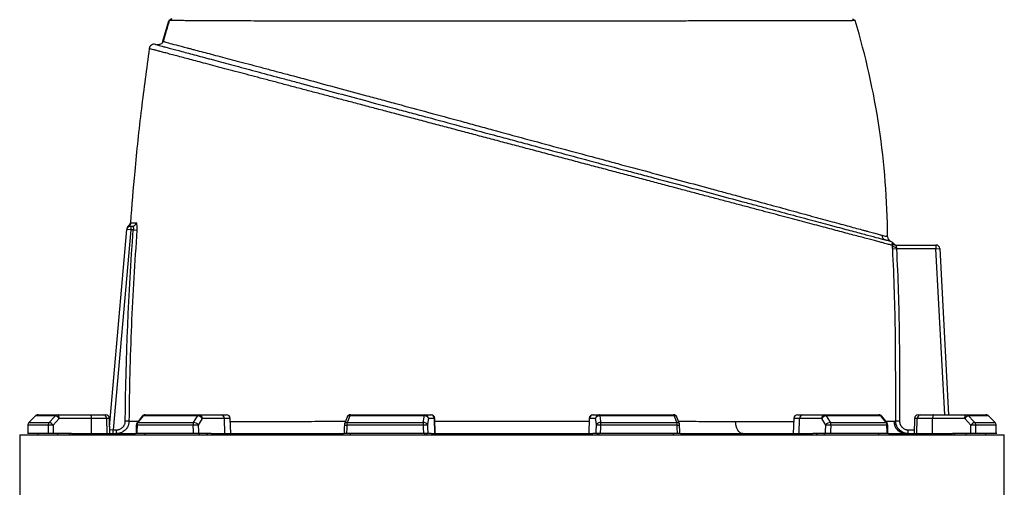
# Model space of a CAD drawing. Header units: millimetres. Extents: x 718 to 3520, y 267 to 3578.
# Tile 14 of 16: x 2452 to 3235, y 2750 to 3122. Entities that reach past the tile are written whole.
import ezdxf

# ---------------------------------------------------------------- set-up
doc = ezdxf.new("R2010")
doc.units = ezdxf.units.MM

msp = doc.modelspace()

# ---------------------------------------------------------------- linework, layer by layer
at = {"color": 7, "linetype": 'Continuous', "lineweight": 25}
for p, q in [((2565.43, 3105.06), (2570.07, 3121.43)), ((2570.07, 3121.43), (2572.32, 3122.97)), ((3113.72, 3122.97), (3115.96, 3121.47)), ((2523.05, 2798.44), (2536.77, 2955.23)), ((2539.76, 2954.97), (2525.85, 2795.97)), ((2539.76, 2954.97), (2536.77, 2955.23)), ((2539.76, 2957.97), (2539.76, 2954.97)), ((2539.76, 2957.97), (2541.16, 2957.97)), ((2541.85, 2954.97), (2539.76, 2954.97)), ((2541.85, 2954.97), (2544.78, 2954.75)), ((3148.72, 2939.97), (3145.74, 2939.82)), ((3148.04, 2942.97), (3180.16, 2942.97)), ((3180.16, 2939.97), (3148.72, 2939.97)), ((3180.16, 2942.97), (3180.16, 2939.97)), ((3180.16, 2939.97), (3183.16, 2940.13)), ((3183.16, 2940.13), (3190.08, 2807.97)), ((2463.96, 2807.08), (2458.76, 2801.84)), ((2479.88, 2807.09), (2464, 2807.09)), ((2466.09, 2807.97), (2481.88, 2807.97)), ((2481.88, 2807.97), (2507.51, 2807.97)), ((2508.53, 2805.07), (2482.91, 2805.07)), ((2507.51, 2807.97), (2517.86, 2807.97)), ((2508.68, 2792.97), (2508.53, 2805.07)), ((2520.7, 2805.07), (2508.53, 2805.07)), ((2517.86, 2807.97), (2519.82, 2807.97)), ((2521.1, 2792.97), (2520.7, 2805.07)), ((2523.24, 2792.97), (2522.82, 2805.07)), ((2548.93, 2806.83), (2544.8, 2801.58)), ((2593.07, 2807.09), (2549.67, 2807.09)), ((2551.29, 2807.97), (2594.44, 2807.97)), ((2594.44, 2807.97), (2611.97, 2807.97)), ((2614.27, 2805.07), (2596.74, 2805.07)), ((2611.97, 2807.97), (2615.97, 2807.97)), ((2614.59, 2792.97), (2614.27, 2805.07)), ((2619.39, 2792.97), (2618.97, 2805.07)), ((2711.84, 2806.02), (2709.88, 2800.78)), ((2773.22, 2807.09), (2713.94, 2807.09)), ((2714.65, 2807.97), (2773.6, 2807.97)), ((2773.6, 2807.97), (2778.34, 2807.97)), ((2781.29, 2805.07), (2776.56, 2805.07)), ((2778.34, 2807.97), (2778.6, 2807.97)), ((2781.71, 2792.97), (2781.29, 2805.07)), ((2782.02, 2792.97), (2781.6, 2805.07)), ((2904.42, 2805.07), (2903.99, 2792.97)), ((2904.31, 2792.97), (2904.72, 2805.07)), ((2909.46, 2805.07), (2904.72, 2805.07)), ((2907.41, 2807.97), (2907.67, 2807.97)), ((2907.67, 2807.97), (2912.41, 2807.97)), ((2912.41, 2807.97), (2971.36, 2807.97)), ((2972.07, 2807.09), (2912.79, 2807.09)), ((2976.14, 2800.78), (2974.17, 2806.02)), ((3067.04, 2805.07), (3066.62, 2792.97)), ((3070.04, 2807.97), (3074.04, 2807.97)), ((3071.42, 2792.97), (3071.75, 2805.07)), ((3089.28, 2805.07), (3071.75, 2805.07)), ((3074.04, 2807.97), (3091.57, 2807.97)), ((3091.57, 2807.97), (3134.73, 2807.97)), ((3136.34, 2807.09), (3092.95, 2807.09)), ((3141.22, 2801.58), (3137.08, 2806.82)), ((3163.2, 2805.07), (3162.77, 2792.97)), ((3164.92, 2792.97), (3165.32, 2805.07)), ((3177.48, 2805.07), (3165.32, 2805.07)), ((3166.19, 2807.97), (3168.16, 2807.97)), ((3168.16, 2807.97), (3178.51, 2807.97)), ((3177.34, 2792.97), (3177.48, 2805.07)), ((3203.11, 2805.07), (3177.48, 2805.07)), ((3178.51, 2807.97), (3204.13, 2807.97)), ((3204.13, 2807.97), (3219.93, 2807.97)), ((3222.01, 2807.09), (3206.13, 2807.09)), ((3227.25, 2801.84), (3222.06, 2807.08)), ((3227.25, 2801.84), (3222.06, 2807.08)), ((2474.19, 2799.73), (2457.94, 2799.73)), ((2458.8, 2801.85), (2475.02, 2801.85)), ((2525.85, 2792.97), (2525.85, 2795.97)), ((2525.85, 2795.97), (2528.36, 2795.97)), ((2528.36, 2792.97), (2528.36, 2795.97)), ((2538.43, 2802.89), (2535.49, 2802.91)), ((2589.27, 2799.73), (2544.87, 2799.73)), ((2545.54, 2801.85), (2589.84, 2801.85)), ((2772.33, 2799.73), (2711.68, 2799.73)), ((2711.97, 2801.85), (2772.49, 2801.85)), ((2913.52, 2801.85), (2974.04, 2801.85)), ((2974.33, 2799.73), (2913.68, 2799.73)), ((3096.18, 2801.85), (3140.48, 2801.85)), ((3141.15, 2799.73), (3096.75, 2799.73)), ((3151.16, 2802.96), (3148.17, 2802.96)), ((3158.18, 2792.97), (3158.18, 2795.97)), ((3211, 2801.85), (3227.21, 2801.85)), ((3228.07, 2799.73), (3211.82, 2799.73)), ((2451.51, 2791.97), (2451.51, 1107.97)), ((2451.51, 2791.97), (3234.51, 2791.97)), ((2474.27, 2792.97), (2457.9, 2792.97)), ((2466.09, 2791.97), (2466.09, 2792.97)), ((2492.68, 2792.97), (2478.12, 2792.97)), ((2481.88, 2791.97), (2481.88, 2792.97)), ((2490.58, 2791.97), (2491.52, 2792.97)), ((2492.68, 2792.97), (2543.54, 2792.97)), ((2589.45, 2792.97), (2544.71, 2792.97)), ((2551.29, 2791.97), (2551.29, 2792.97)), ((2603.65, 2792.97), (2593.69, 2792.97)), ((2594.44, 2791.97), (2594.44, 2792.97)), ((2600.39, 2791.97), (2601.04, 2792.97)), ((2603.65, 2792.97), (2709.13, 2792.97)), ((2772.57, 2792.97), (2711.46, 2792.97)), ((2714.65, 2791.97), (2714.65, 2792.97)), ((2773.6, 2791.97), (2773.6, 2792.97)), ((2775.21, 2791.97), (2775.39, 2792.97)), ((2778.75, 2792.97), (2776.06, 2792.97)), ((2778.75, 2792.97), (2907.26, 2792.97)), ((2909.95, 2792.97), (2907.26, 2792.97)), ((2910.63, 2792.97), (2910.8, 2791.97)), ((2912.41, 2791.97), (2912.41, 2792.97)), ((2974.56, 2792.97), (2913.45, 2792.97)), ((2971.36, 2791.97), (2971.36, 2792.97)), ((2976.94, 2792.97), (3082.37, 2792.97)), ((3092.32, 2792.97), (3082.37, 2792.97)), ((3084.98, 2792.97), (3085.62, 2791.97)), ((3091.57, 2791.97), (3091.57, 2792.97)), ((3141.3, 2792.97), (3096.57, 2792.97)), ((3134.73, 2791.97), (3134.73, 2792.97)), ((3142.36, 2792.97), (3193.33, 2792.97)), ((3207.89, 2792.97), (3193.33, 2792.97)), ((3194.49, 2792.97), (3195.43, 2791.97)), ((3204.13, 2791.97), (3204.13, 2792.97)), ((3228.12, 2792.97), (3211.74, 2792.97)), ((3219.93, 2791.97), (3219.93, 2792.97)), ((3234.51, 1107.97), (3234.51, 2791.97))]:
    msp.add_line(p, q, dxfattribs=at)
at = {"color": 1, "linetype": 'Continuous', "lineweight": 25}
for p, q in [((3144.25, 2945.87), (3144.21, 2945.88)), ((3187.08, 2807.97), (3180.16, 2939.97)), ((2463.96, 2807.08), (2464, 2807.09)), ((2522.82, 2805.07), (2520.7, 2805.07)), ((2618.97, 2805.07), (2614.27, 2805.07)), ((2781.6, 2805.07), (2781.29, 2805.07)), ((2904.72, 2805.07), (2904.42, 2805.07)), ((3071.75, 2805.07), (3067.04, 2805.07)), ((3165.32, 2805.07), (3163.2, 2805.07)), ((3222.01, 2807.09), (3222.06, 2807.08)), ((2457.89, 2799.75), (2457.94, 2799.73)), ((2458.76, 2801.84), (2458.8, 2801.85)), ((2525.85, 2795.97), (2523.14, 2795.74)), ((3158.18, 2795.97), (3162.88, 2795.97)), ((3227.21, 2801.85), (3227.25, 2801.84)), ((3228.07, 2799.73), (3228.12, 2799.75))]:
    msp.add_line(p, q, dxfattribs=at)
at = {"color": 7, "linetype": 'Continuous', "lineweight": 25, "flags": 128}
for points in [[(2464, 2807.09), (2459.8, 2802.85), (2458.8, 2801.85)], [(2475.02, 2801.85), (2478.95, 2806.09), (2479.88, 2807.09)], [(2482.91, 2805.07), (2480.42, 2802.4), (2478.04, 2799.83)], [(2482.91, 2805.07), (2482.88, 2805.64), (2482.82, 2806.19), (2482.72, 2806.69), (2482.6, 2807.13), (2482.44, 2807.49), (2482.27, 2807.75), (2482.08, 2807.91), (2481.88, 2807.97)], [(2507.51, 2807.97), (2507.7, 2807.91), (2507.89, 2807.75), (2508.07, 2807.49), (2508.22, 2807.13), (2508.35, 2806.69), (2508.45, 2806.19), (2508.51, 2805.64), (2508.53, 2805.07)], [(2549.67, 2807.09), (2546.33, 2802.85), (2545.54, 2801.85)], [(2589.84, 2801.85), (2592.45, 2806.09), (2593.07, 2807.09)], [(2596.74, 2805.07), (2595.09, 2802.4), (2593.51, 2799.83)], [(2713.94, 2807.09), (2712.35, 2802.85), (2711.97, 2801.85)], [(2772.49, 2801.85), (2773.08, 2806.09), (2773.22, 2807.09)], [(2773.22, 2807.09), (2773.26, 2807.29), (2773.3, 2807.46), (2773.35, 2807.62), (2773.4, 2807.74), (2773.45, 2807.84), (2773.5, 2807.91), (2773.55, 2807.96), (2773.6, 2807.97)], [(2776.56, 2805.07), (2776.18, 2802.4), (2775.83, 2799.83)], [(2910.19, 2799.83), (2909.83, 2802.4), (2909.46, 2805.07)], [(2912.79, 2807.09), (2912.75, 2807.29), (2912.71, 2807.46), (2912.67, 2807.62), (2912.62, 2807.74), (2912.57, 2807.84), (2912.52, 2807.91), (2912.46, 2807.96), (2912.41, 2807.97)], [(2912.79, 2807.09), (2913.38, 2802.85), (2913.52, 2801.85)], [(2974.04, 2801.85), (2972.45, 2806.09), (2972.07, 2807.09)], [(3092.51, 2799.83), (3090.93, 2802.4), (3089.28, 2805.07)], [(3092.95, 2807.09), (3095.56, 2802.85), (3096.18, 2801.85)], [(3140.48, 2801.85), (3137.13, 2806.09), (3136.34, 2807.09)], [(3178.51, 2807.97), (3178.31, 2807.91), (3178.12, 2807.75), (3177.95, 2807.49), (3177.79, 2807.13), (3177.66, 2806.69), (3177.57, 2806.19), (3177.51, 2805.64), (3177.48, 2805.07)], [(3203.11, 2805.07), (3203.13, 2805.64), (3203.19, 2806.19), (3203.29, 2806.69), (3203.42, 2807.13), (3203.57, 2807.49), (3203.75, 2807.75), (3203.94, 2807.91), (3204.13, 2807.97)], [(3207.97, 2799.83), (3205.59, 2802.4), (3203.11, 2805.07)], [(3206.13, 2807.09), (3210.07, 2802.85), (3211, 2801.85)], [(3227.21, 2801.85), (3223.01, 2806.09), (3222.01, 2807.09)], [(2457.89, 2799.75), (2457.88, 2798.02), (2457.85, 2792.84)], [(2544.15, 2799.8), (2544.11, 2798.07), (2544, 2792.89)], [(2709.69, 2799.83), (2709.63, 2798.1), (2709.46, 2792.92)], [(2976.55, 2792.92), (2976.5, 2794.65), (2976.33, 2799.83)], [(3026.62, 2792.97), (3025.51, 2793.16), (3024.45, 2793.71), (3023.47, 2794.6), (3022.6, 2795.81), (3021.88, 2797.29), (3021.35, 2798.97), (3021, 2800.81), (3020.87, 2802.72)], [(3142.02, 2792.89), (3141.98, 2794.62), (3141.86, 2799.8)], [(3228.17, 2792.84), (3228.16, 2794.57), (3228.12, 2799.75)]]:
    msp.add_lwpolyline(points, dxfattribs=at)
at = {"color": 7, "linetype": 'Continuous', "lineweight": 25}
for centre, radius, start, end in [((2558.49, 3098.7), 4, 74.8665, 171.94522), ((2537, 2960.97), 3, 298.06113, 355.63764), ((2541.14, 2960.94), 2.97, 270.42071, 356.11559), ((2539.76, 2954.97), 3, 90, 175), ((2539.82, 2955.67), 3, 117.90418, 174.99427), ((2539.84, 2955.97), 3, 123.7419, 174.99895), ((3141, 2950.83), 3.94, 179.67526, 254.62638), ((3145.65, 2949.61), 4, 180.28406, 249.50654), ((3142.85, 2942.12), 4, 34.29106, 69.52367), ((3148.04, 2945.96), 2.99, 211.28203, 269.98166), ((3148.7, 2945.97), 3, 212.26225, 269.99997), ((3148.12, 2944.32), 2.98, 214.18544, 280.05122), ((3180.16, 2939.97), 3, 3, 90), ((2466.09, 2804.97), 3, 90, 135.25438), ((2466.09, 2805.04), 2.93, 90.08463, 135.59477), ((2481.9, 2805.22), 2.75, 90.32175, 137.13883), ((2478.22, 2801.32), 6.01, 38.70103, 73.90692), ((2517.78, 2805.05), 2.92, 0.41432, 88.4735), ((2519.82, 2804.97), 3, 2, 90), ((2551.29, 2804.97), 3, 90, 141.73662), ((2551.36, 2805.92), 2.06, 91.99694, 145.11176), ((2594.56, 2806.27), 1.7, 93.90208, 151.22795), ((2592.86, 2802.37), 4.73, 34.93893, 87.51793), ((2594.06, 2805.31), 2.69, 355.08211, 81.76517), ((2611.59, 2805.31), 2.69, 355.08211, 81.76517), ((2615.97, 2804.97), 3, 2, 90), ((2714.65, 2804.97), 3, 90, 159.44722), ((2715, 2806.97), 1.06, 108.88821, 173.19812), ((2773.57, 2803.9), 3.21, 21.47671, 96.22879), ((2773.58, 2804.99), 2.98, 1.54472, 89.57848), ((2778.32, 2804.99), 2.98, 1.54472, 89.57848), ((2778.6, 2804.97), 3, 2, 90), ((2907.41, 2804.97), 3, 90, 178), ((2907.7, 2804.99), 2.98, 90.42152, 178.45528), ((2912.43, 2804.99), 2.98, 90.42152, 178.45528), ((2912.45, 2803.9), 3.21, 83.77121, 158.52329), ((2971.36, 2804.97), 3, 20.55278, 90), ((2971.02, 2806.97), 1.06, 6.80188, 71.11179), ((3070.04, 2804.97), 3, 90, 178), ((3074.43, 2805.31), 2.69, 98.23483, 184.91789), ((3091.96, 2805.31), 2.69, 98.23483, 184.91789), ((3093.15, 2802.37), 4.73, 92.48207, 145.06107), ((3091.46, 2806.27), 1.7, 28.77205, 86.09792), ((3134.73, 2804.97), 3, 38.26338, 90), ((3134.66, 2805.92), 2.06, 34.88824, 88.00306), ((3166.19, 2804.97), 3, 90, 178), ((3168.23, 2805.05), 2.92, 91.5265, 179.58568), ((3207.8, 2801.32), 6.01, 106.09308, 141.29897), ((3204.12, 2805.22), 2.75, 42.86117, 89.67825), ((3219.93, 2804.97), 3, 44.74562, 90), ((3219.92, 2805.04), 2.93, 44.40523, 89.91537), ((2460.89, 2799.73), 3, 135.25506, 179.6388), ((2460.96, 2799.73), 3.03, 135.58721, 180.08001), ((2477.29, 2799.74), 3.09, 137.09712, 180.27007), ((2477.59, 2745.72), 54.12, 89.51693, 93.59725), ((2473.35, 2796.07), 6.01, 38.7079, 73.89293), ((2547.15, 2799.73), 3, 141.73727, 178.70342), ((2548.39, 2799.78), 3.52, 144.10029, 180.88517), ((2593.22, 2799.8), 3.96, 148.85642, 181.08881), ((2594.06, 2691.45), 108.39, 90.29277, 92.53553), ((2589.63, 2797.12), 4.73, 34.94144, 87.50322), ((2712.69, 2799.73), 3, 159.44764, 178.11575), ((2718.63, 2799.84), 6.95, 163.23122, 180.94795), ((2784.92, 2799.85), 12.59, 170.87645, 180.57084), ((2780.14, 2597.5), 202.38, 91.22141, 92.21113), ((2772.84, 2798.66), 3.21, 21.47445, 96.21286), ((2913.18, 2798.66), 3.21, 83.78714, 158.52555), ((2905.87, 2597.5), 202.38, 87.78887, 88.77859), ((2901.1, 2799.85), 12.59, 359.42916, 9.12355), ((2967.38, 2799.84), 6.95, 359.05205, 16.76878), ((2973.33, 2799.73), 3, 1.88425, 20.55236), ((3096.38, 2797.12), 4.73, 92.49678, 145.05856), ((3091.95, 2691.45), 108.39, 87.46447, 89.70723), ((3092.79, 2799.8), 3.96, 358.91119, 31.14358), ((3137.62, 2799.78), 3.52, 359.11483, 35.89971), ((3138.86, 2799.73), 3, 1.29658, 38.26273), ((3156.62, 2802.93), 9.96, 179.98892, 269.79789), ((3212.66, 2796.07), 6.01, 106.10707, 141.2921), ((3208.43, 2745.72), 54.12, 86.40275, 90.48307), ((3208.73, 2799.74), 3.09, 359.72993, 42.90288), ((3225.05, 2799.73), 3.03, 359.91999, 44.41279), ((3225.12, 2799.73), 3, 0.3612, 44.74494)]:
    msp.add_arc(centre, radius, start, end, dxfattribs=at)
at = {"color": 1, "linetype": 'Continuous', "lineweight": 25}
for centre, radius, start, end in [((2549.55, 2806.24), 0.854, 82.17907, 137.03426), ((2713.64, 2805.08), 2.03, 81.6195, 152.42743), ((2972.37, 2805.08), 2.03, 27.54117, 98.38367), ((3136.46, 2806.24), 0.854, 42.95846, 97.82163), ((2544.81, 2802.92), 3.19, 258.1111, 271.03627), ((2545.42, 2801), 0.854, 82.21491, 136.98308), ((2712.58, 2838.11), 38.4, 265.67696, 268.65334), ((2711.68, 2799.84), 2.03, 81.6505, 152.3243), ((2974.34, 2799.84), 2.03, 27.6757, 98.3495), ((2974.06, 2825.53), 25.81, 270.62018, 275.04901), ((3140.59, 2801), 0.854, 43.01692, 97.78509), ((3141.21, 2802.91), 3.18, 268.95288, 281.90623)]:
    msp.add_arc(centre, radius, start, end, dxfattribs=at)
at = {"color": 7, "linetype": 'Continuous', "lineweight": 25}
for centre, major_axis, ratio, start_param, end_param in [((2843.01, 2722.01), (68.07, 11125.18), 0.034655, 1.564022, 1.56463), ((2843.01, 2722.01), (-134.05, 11125.18), 0.033063, 1.563412, 1.564019), ((2844.03, 2722.11), (-133.02, 11125.18), 0.03281, 1.563418, 1.564035), ((2843.01, 2722.01), (251.83, 11125.18), 0.026944, 1.56442, 1.565028), ((2843.01, 2722.01), (-300.06, 11125.18), 0.022604, 1.563201, 1.563808), ((2845.3, 2722.11), (-297.76, 11125.18), 0.022431, 1.56321, 1.563827), ((2843.01, 2722.01), (367.94, 11125.18), 0.012023, 1.564208, 1.564815), ((2843.01, 2722.01), (-385.57, 11125.18), 0.006103, 1.563599, 1.564206), ((2845.96, 2722.11), (-382.61, 11125.18), 0.006057, 1.563602, 1.564219), ((2840.05, 2722.11), (382.61, 11125.18), 0.006057, 4.718966, 4.719583), ((2843.01, 2722.01), (385.57, 11125.18), 0.006103, 4.718979, 4.719586), ((2843.01, 2722.01), (-367.94, 11125.18), 0.012023, 4.71837, 4.718977), ((2840.71, 2722.11), (297.76, 11125.18), 0.022431, 4.719358, 4.719975), ((2843.01, 2722.01), (300.06, 11125.18), 0.022604, 4.719377, 4.719984), ((2843.01, 2722.01), (-251.83, 11125.18), 0.026944, 4.718158, 4.718765), ((2841.98, 2722.11), (133.02, 11125.18), 0.03281, 4.71915, 4.719767), ((2843.01, 2722.01), (134.05, 11125.18), 0.033063, 4.719166, 4.719773), ((2843.01, 2722.01), (-68.07, 11125.18), 0.034655, 4.718555, 4.719163)]:
    msp.add_ellipse(centre, major_axis=major_axis, ratio=ratio, start_param=start_param, end_param=end_param, dxfattribs=at)
for points, knots in [([(2570.41, 3121.48), (2569.51, 3118.38), (2567.92, 3112.87), (2566.33, 3107.37), (2565.63, 3104.96)], [0, 0, 0, 0, 0.56269, 1, 1, 1, 1]), ([(2572.39, 3122.97), (2572.02, 3122.72), (2571.28, 3122.21), (2570.53, 3121.7), (2570.16, 3121.45)], [0, 0, 0, 0, 0.500023, 1, 1, 1, 1]), ([(3115.96, 3121.47), (3115.85, 3121.47), (3115.62, 3121.46), (3113.8, 3121.45), (3110.91, 3121.43), (3106.86, 3121.41), (3101.66, 3121.38), (3095.35, 3121.35), (3087.96, 3121.32), (3079.56, 3121.3), (3070.15, 3121.28), (3059.74, 3121.27), (3048.38, 3121.26), (3036.16, 3121.26), (3023.17, 3121.25), (3009.4, 3121.23), (2994.87, 3121.21), (2979.66, 3121.18), (2963.88, 3121.15), (2947.63, 3121.12), (2930.96, 3121.08), (2913.85, 3121.05), (2896.4, 3121.02), (2878.75, 3121), (2861, 3120.98), (2843.2, 3120.97), (2825.35, 3120.98), (2807.52, 3120.98), (2789.86, 3120.98), (2772.48, 3120.98), (2755.44, 3120.99), (2738.73, 3121), (2722.41, 3121.01), (2706.61, 3121.02), (2691.44, 3121.04), (2676.95, 3121.06), (2663.15, 3121.09), (2650.06, 3121.13), (2637.79, 3121.18), (2626.43, 3121.23), (2616.03, 3121.28), (2606.59, 3121.33), (2598.13, 3121.37), (2590.72, 3121.41), (2584.4, 3121.44), (2579.22, 3121.47), (2575.13, 3121.48), (2572.28, 3121.48), (2570.75, 3121.47), (2570.55, 3121.46), (2570.51, 3121.45)], [0, 0, 0, 0, 0.021258, 0.042367, 0.063421, 0.084512, 0.105725, 0.127019, 0.148163, 0.169238, 0.190328, 0.21153, 0.232837, 0.253994, 0.27507, 0.296147, 0.31732, 0.338627, 0.359819, 0.380912, 0.401992, 0.423151, 0.444452, 0.465669, 0.486764, 0.507839, 0.528974, 0.550261, 0.571509, 0.592615, 0.613685, 0.634806, 0.656066, 0.677338, 0.698464, 0.719537, 0.74064, 0.761874, 0.783163, 0.804304, 0.825373, 0.846465, 0.867664, 0.888964, 0.910121, 0.931192, 0.952269, 0.973441, 0.99477, 1, 1, 1, 1]), ([(2559.52, 3102.56), (2559.52, 3102.56), (2559.97, 3102.44), (2561.75, 3101.97), (2563.08, 3101.61), (2565.3, 3101.02), (2565.77, 3100.89), (2566.76, 3100.62), (2567.29, 3100.48), (2568.93, 3100.04), (2570.13, 3099.72), (2574.03, 3098.68), (2577.03, 3097.87), (2583.83, 3096.05), (2587.62, 3095.04), (2593.89, 3093.35), (2596.09, 3092.77), (2599.52, 3091.85), (2600.69, 3091.53), (2603.09, 3090.89), (2604.3, 3090.56), (2610.49, 3088.91), (2615.75, 3087.5), (2626.89, 3084.51), (2632.77, 3082.94), (2645.11, 3079.63), (2651.58, 3077.9), (2661.73, 3075.18), (2665.19, 3074.25), (2670.5, 3072.83), (2672.28, 3072.35), (2675.88, 3071.39), (2677.69, 3070.9), (2686.79, 3068.46), (2694.26, 3066.46), (2709.58, 3062.36), (2717.43, 3060.25), (2733.49, 3055.95), (2741.71, 3053.75), (2752.23, 3050.93), (2754.34, 3050.36), (2758.59, 3049.22), (2760.73, 3048.65), (2767.13, 3046.93), (2771.42, 3045.79), (2784.33, 3042.33), (2793, 3040), (2810.48, 3035.32), (2819.29, 3032.96), (2832.6, 3029.39), (2837.05, 3028.2), (2843.75, 3026.4), (2845.99, 3025.8), (2850.48, 3024.6), (2852.73, 3024), (2863.98, 3020.98), (2872.9, 3018.6), (2890.59, 3013.86), (2899.36, 3011.51), (2916.75, 3006.84), (2925.38, 3004.53), (2938.21, 3001.1), (2942.47, 2999.95), (2948.82, 2998.25), (2950.94, 2997.68), (2955.16, 2996.55), (2957.26, 2995.99), (2967.69, 2993.2), (2975.84, 2991.01), (2991.74, 2986.75), (2999.5, 2984.67), (3014.63, 2980.62), (3022, 2978.64), (3030.97, 2976.24), (3032.75, 2975.76), (3036.28, 2974.82), (3038.04, 2974.34), (3043.26, 2972.95), (3046.66, 2972.04), (3056.64, 2969.36), (3062.99, 2967.66), (3075.09, 2964.42), (3080.84, 2962.88), (3089.01, 2960.69), (3091.65, 2959.98), (3095.5, 2958.95), (3096.76, 2958.61), (3099.25, 2957.94), (3100.47, 2957.62), (3106.46, 2956.01), (3110.86, 2954.83), (3118.86, 2952.69), (3122.47, 2951.72), (3128.89, 2950), (3131.7, 2949.25), (3134.69, 2948.45), (3135.27, 2948.29), (3136.36, 2948), (3136.88, 2947.86), (3138.35, 2947.47), (3139.21, 2947.24), (3139.96, 2947.04)], [0, 0, 0, 0, 0.03125, 0.03125, 0.0625, 0.0625, 0.070312, 0.070312, 0.078125, 0.078125, 0.09375, 0.09375, 0.125, 0.125, 0.15625, 0.15625, 0.171875, 0.171875, 0.179687, 0.179687, 0.1875, 0.1875, 0.21875, 0.21875, 0.25, 0.25, 0.28125, 0.28125, 0.296875, 0.296875, 0.304687, 0.304687, 0.3125, 0.3125, 0.34375, 0.34375, 0.375, 0.375, 0.40625, 0.40625, 0.414063, 0.414063, 0.421875, 0.421875, 0.4375, 0.4375, 0.46875, 0.46875, 0.5, 0.5, 0.515625, 0.515625, 0.523438, 0.523438, 0.53125, 0.53125, 0.5625, 0.5625, 0.59375, 0.59375, 0.625, 0.625, 0.640625, 0.640625, 0.648437, 0.648437, 0.65625, 0.65625, 0.6875, 0.6875, 0.71875, 0.71875, 0.75, 0.75, 0.757812, 0.757812, 0.765625, 0.765625, 0.78125, 0.78125, 0.8125, 0.8125, 0.84375, 0.84375, 0.859375, 0.859375, 0.867187, 0.867187, 0.875, 0.875, 0.90625, 0.90625, 0.9375, 0.9375, 0.96875, 0.96875, 0.976562, 0.976562, 0.984375, 0.984375, 1, 1, 1, 1]), ([(2565.4, 3105.06), (2565.2, 3104.58), (2564.8, 3103.61), (2563.57, 3102.6), (2562.07, 3102.07), (2561.03, 3102.22), (2560.52, 3102.3)], [0, 0, 0, 0, 0.250018, 0.500023, 0.750017, 1, 1, 1, 1]), ([(2565.43, 3105.06), (2565.42, 3105.06), (2565.4, 3105.06), (2565.4, 3105.06), (2565.4, 3105.05), (2565.43, 3105.04), (2565.52, 3105), (2565.73, 3104.93), (2565.99, 3104.85), (2566.15, 3104.8), (2567.08, 3104.53), (2568.26, 3104.2), (2571.48, 3103.33), (2573.51, 3102.79), (2578.42, 3101.49), (2581.3, 3100.73), (2585.44, 3099.64), (2586.3, 3099.41), (2588.06, 3098.95), (2588.97, 3098.71), (2591.76, 3097.97), (2593.72, 3097.46), (2599.84, 3095.84), (2604.29, 3094.67), (2613.9, 3092.14), (2619.05, 3090.78), (2627.32, 3088.59), (2630.17, 3087.84), (2636.04, 3086.28), (2639.07, 3085.48), (2643.75, 3084.24), (2645.34, 3083.82), (2648.53, 3082.98), (2650.14, 3082.55), (2655.01, 3081.25), (2658.31, 3080.38), (2668.36, 3077.69), (2675.27, 3075.84), (2689.51, 3072.02), (2696.84, 3070.05), (2711.9, 3065.98), (2719.65, 3063.89), (2729.59, 3061.2), (2731.59, 3060.66), (2735.59, 3059.58), (2737.6, 3059.04), (2743.64, 3057.4), (2747.69, 3056.31), (2759.91, 3053), (2768.15, 3050.76), (2784.81, 3046.24), (2793.23, 3043.96), (2806, 3040.49), (2810.28, 3039.33), (2816.73, 3037.58), (2818.88, 3036.99), (2823.21, 3035.82), (2825.38, 3035.23), (2836.23, 3032.28), (2844.88, 3029.93), (2862.12, 3025.25), (2870.7, 3022.93), (2887.81, 3018.31), (2896.34, 3016.01), (2909.07, 3012.58), (2913.31, 3011.44), (2919.65, 3009.73), (2921.77, 3009.17), (2925.99, 3008.03), (2928.09, 3007.46), (2938.57, 3004.65), (2946.79, 3002.44), (2962.92, 2998.09), (2970.84, 2995.97), (2986.36, 2991.78), (2993.97, 2989.73), (3005.14, 2986.71), (3008.83, 2985.72), (3014.3, 2984.24), (3016.11, 2983.75), (3019.71, 2982.77), (3021.5, 2982.29), (3030.33, 2979.89), (3037.14, 2978.04), (3050.24, 2974.46), (3056.54, 2972.74), (3068.62, 2969.44), (3074.41, 2967.86), (3081.33, 2965.97), (3082.7, 2965.6), (3085.4, 2964.86), (3086.73, 2964.5), (3090.67, 2963.43), (3093.21, 2962.74), (3100.59, 2960.73), (3105.19, 2959.48), (3111.6, 2957.74), (3113.66, 2957.18), (3117.6, 2956.11), (3119.47, 2955.6), (3122.12, 2954.88), (3122.98, 2954.65), (3124.64, 2954.2), (3125.44, 2953.98), (3127.77, 2953.35), (3129.21, 2952.97), (3131.19, 2952.43), (3131.82, 2952.26), (3133.03, 2951.94), (3133.61, 2951.78), (3135.24, 2951.34), (3136.22, 2951.08), (3137.07, 2950.85)], [0, 0, 0, 0, 0.003906, 0.003906, 0.007812, 0.007812, 0.015625, 0.023437, 0.023437, 0.03125, 0.03125, 0.0625, 0.0625, 0.09375, 0.09375, 0.125, 0.125, 0.132812, 0.132812, 0.140625, 0.140625, 0.15625, 0.15625, 0.1875, 0.1875, 0.21875, 0.21875, 0.234375, 0.234375, 0.25, 0.25, 0.257812, 0.257812, 0.265625, 0.265625, 0.28125, 0.28125, 0.3125, 0.3125, 0.34375, 0.34375, 0.375, 0.375, 0.382813, 0.382813, 0.390625, 0.390625, 0.40625, 0.40625, 0.4375, 0.4375, 0.46875, 0.46875, 0.484375, 0.484375, 0.492188, 0.492188, 0.5, 0.5, 0.53125, 0.53125, 0.5625, 0.5625, 0.59375, 0.59375, 0.609375, 0.609375, 0.617188, 0.617188, 0.625, 0.625, 0.65625, 0.65625, 0.6875, 0.6875, 0.71875, 0.71875, 0.734375, 0.734375, 0.742188, 0.742188, 0.75, 0.75, 0.78125, 0.78125, 0.8125, 0.8125, 0.84375, 0.84375, 0.851563, 0.851563, 0.859375, 0.859375, 0.875, 0.875, 0.90625, 0.90625, 0.921875, 0.921875, 0.9375, 0.9375, 0.945313, 0.945313, 0.953125, 0.953125, 0.96875, 0.96875, 0.976563, 0.976563, 0.984375, 0.984375, 1, 1, 1, 1]), ([(2554.55, 3099.26), (2552.39, 3083.26), (2548, 3050.69), (2543.02, 3004.48), (2540.61, 2974.25), (2539.52, 2960.69)], [0, 0, 0, 0, 0.347297, 0.707294, 1, 1, 1, 1]), ([(2539.42, 2960.69), (2539.42, 2960.65), (2539.44, 2960.32), (2539.24, 2959.78), (2538.89, 2959.15), (2538.49, 2958.71), (2538.26, 2958.55), (2538.16, 2958.48)], [0, 0, 0, 0, 0.044856, 0.327366, 0.578057, 0.808711, 1, 1, 1, 1]), ([(2544.78, 2954.75), (2544.81, 2955.14), (2544.83, 2955.53), (2544.86, 2956.31), (2544.87, 2956.69), (2544.86, 2957.23), (2544.86, 2957.41), (2544.85, 2957.75), (2544.84, 2957.92), (2544.82, 2958.41), (2544.79, 2958.72), (2544.73, 2959.27), (2544.69, 2959.52), (2544.59, 2959.96), (2544.54, 2960.14), (2544.46, 2960.36), (2544.43, 2960.43), (2544.37, 2960.54), (2544.34, 2960.59), (2544.24, 2960.7), (2544.17, 2960.74), (2544.1, 2960.74)], [0, 0, 0, 0, 0.125, 0.125, 0.25, 0.25, 0.3125, 0.3125, 0.375, 0.375, 0.5, 0.5, 0.625, 0.625, 0.75, 0.75, 0.8125, 0.8125, 0.875, 0.875, 1, 1, 1, 1]), ([(2538.41, 2958.32), (2538.54, 2958.25), (2538.72, 2958.16), (2539.16, 2958.02), (2539.43, 2957.97), (2539.76, 2957.97)], [0, 0, 0, 0, 0.5, 0.5, 1, 1, 1, 1]), ([(2544.78, 2954.75), (2543.83, 2942.11), (2542.98, 2929.47), (2541.49, 2904.18), (2540.86, 2891.52), (2539.27, 2853.56), (2538.64, 2828.23), (2538.43, 2802.89)], [0, 0, 0, 0, 0.25, 0.25, 0.5, 0.5, 1, 1, 1, 1]), ([(2541.16, 2957.97), (2541.23, 2957.97), (2541.29, 2957.95), (2541.42, 2957.88), (2541.48, 2957.83), (2541.6, 2957.68), (2541.65, 2957.59), (2541.74, 2957.38), (2541.78, 2957.26), (2541.85, 2956.98), (2541.88, 2956.83), (2541.92, 2956.5), (2541.93, 2956.32), (2541.94, 2955.96), (2541.93, 2955.77), (2541.9, 2955.37), (2541.88, 2955.17), (2541.85, 2954.97)], [0, 0, 0, 0, 0.125, 0.125, 0.25, 0.25, 0.375, 0.375, 0.5, 0.5, 0.625, 0.625, 0.75, 0.75, 0.875, 0.875, 1, 1, 1, 1]), ([(3137.07, 2950.85), (3137.83, 2950.65), (3138.5, 2950.47), (3139.64, 2950.15), (3140.12, 2950.02), (3141.27, 2949.7), (3141.65, 2949.59), (3141.65, 2949.59)], [0, 0, 0, 0, 0.25, 0.25, 0.5, 0.5, 1, 1, 1, 1]), ([(3144.21, 2945.88), (3144.12, 2945.9), (3143.92, 2945.96), (3142.51, 2946.35), (3140.8, 2946.81), (3139.96, 2947.04)], [0, 0, 0, 0, 0.313197, 0.661782, 1, 1, 1, 1]), ([(3145.65, 2942.65), (3145.66, 2942.82), (3145.65, 2942.98), (3145.63, 2943.26), (3145.62, 2943.39), (3145.57, 2943.72), (3145.53, 2943.9), (3145.47, 2944.17), (3145.45, 2944.26), (3145.44, 2944.39), (3145.46, 2944.41), (3145.49, 2944.41)], [0, 0, 0, 0, 0.125, 0.125, 0.25, 0.25, 0.5, 0.5, 0.75, 0.75, 1, 1, 1, 1]), ([(3145.74, 2939.82), (3145.73, 2940.06), (3145.71, 2940.31), (3145.69, 2940.8), (3145.69, 2941.04), (3145.66, 2941.75), (3145.66, 2942.21), (3145.65, 2942.65)], [0, 0, 0, 0, 0.25, 0.25, 0.5, 0.5, 1, 1, 1, 1]), ([(3148.17, 2802.96), (3148.16, 2814.36), (3148.14, 2825.77), (3148.12, 2840.03), (3148.11, 2842.89), (3148.11, 2848.59), (3148.1, 2851.44), (3148.08, 2860), (3148.03, 2865.7), (3147.81, 2882.81), (3147.55, 2894.22), (3146.81, 2917.02), (3146.33, 2928.42), (3145.74, 2939.82)], [0, 0, 0, 0, 0.25, 0.25, 0.3125, 0.3125, 0.375, 0.375, 0.5, 0.5, 0.75, 0.75, 1, 1, 1, 1]), ([(3148.04, 2942.97), (3148.01, 2942.97), (3148.02, 2942.93), (3148.12, 2942.78), (3148.2, 2942.68), (3148.36, 2942.41), (3148.45, 2942.24), (3148.58, 2941.86), (3148.63, 2941.63), (3148.64, 2941.39)], [0, 0, 0, 0, 0.25, 0.25, 0.5, 0.5, 0.75, 0.75, 1, 1, 1, 1]), ([(3148.64, 2941.39), (3148.64, 2941.17), (3148.65, 2940.94), (3148.68, 2940.47), (3148.7, 2940.22), (3148.72, 2939.97)], [0, 0, 0, 0, 0.5, 0.5, 1, 1, 1, 1]), ([(3148.72, 2939.97), (3149.91, 2917.15), (3150.65, 2894.32), (3151.02, 2865.77), (3151.06, 2860.06), (3151.09, 2851.5), (3151.1, 2848.64), (3151.1, 2842.93), (3151.13, 2828.66), (3151.15, 2814.38), (3151.16, 2802.96)], [0, 0, 0, 0, 0.5, 0.5, 0.625, 0.625, 0.6875, 0.6875, 0.75, 1, 1, 1, 1]), ([(2528.36, 2795.97), (2528.83, 2795.97), (2529.29, 2796.01), (2529.97, 2796.15), (2530.19, 2796.2), (2530.63, 2796.33), (2530.85, 2796.41), (2531.49, 2796.66), (2531.9, 2796.87), (2532.67, 2797.38), (2533.03, 2797.66), (2533.52, 2798.14), (2533.68, 2798.31), (2533.98, 2798.66), (2534.12, 2798.84), (2534.51, 2799.41), (2534.74, 2799.81), (2535.01, 2800.44), (2535.09, 2800.66), (2535.23, 2801.1), (2535.29, 2801.32), (2535.43, 2801.99), (2535.48, 2802.45), (2535.49, 2802.91)], [0, 0, 0, 0, 0.125, 0.125, 0.1875, 0.1875, 0.25, 0.25, 0.375, 0.375, 0.5, 0.5, 0.5625, 0.5625, 0.625, 0.625, 0.75, 0.75, 0.8125, 0.8125, 0.875, 0.875, 1, 1, 1, 1]), ([(2538.43, 2802.89), (2538.43, 2802.23), (2538.36, 2801.58), (2538.16, 2800.63), (2538.08, 2800.31), (2537.88, 2799.69), (2537.77, 2799.37), (2537.38, 2798.47), (2537.07, 2797.9), (2536.52, 2797.09), (2536.32, 2796.83), (2535.9, 2796.33), (2535.68, 2796.09), (2534.98, 2795.4), (2534.47, 2794.99), (2533.65, 2794.45), (2533.37, 2794.28), (2532.79, 2793.98), (2532.2, 2793.71), (2531.59, 2793.49), (2530.96, 2793.3), (2530.64, 2793.22), (2529.67, 2793.03), (2529.02, 2792.97), (2528.36, 2792.97)], [0, 0, 0, 0, 0.125, 0.125, 0.1875, 0.1875, 0.25, 0.25, 0.375, 0.375, 0.4375, 0.4375, 0.5, 0.5, 0.625, 0.625, 0.6875, 0.6875, 0.75, 0.8125, 0.8125, 0.875, 0.875, 1, 1, 1, 1]), ([(3158.18, 2792.97), (3157.52, 2792.97), (3156.87, 2793.03), (3155.92, 2793.22), (3155.6, 2793.3), (3154.97, 2793.49), (3154.66, 2793.6), (3153.75, 2793.98), (3153.18, 2794.28), (3152.09, 2795.01), (3151.58, 2795.43), (3150.65, 2796.35), (3150.24, 2796.85), (3149.69, 2797.67), (3149.52, 2797.95), (3149.21, 2798.53), (3148.93, 2799.12), (3148.71, 2799.73), (3148.51, 2800.35), (3148.43, 2800.67), (3148.24, 2801.64), (3148.17, 2802.3), (3148.17, 2802.96)], [0, 0, 0, 0, 0.125, 0.125, 0.1875, 0.1875, 0.25, 0.25, 0.375, 0.375, 0.5, 0.5, 0.625, 0.625, 0.6875, 0.6875, 0.75, 0.8125, 0.8125, 0.875, 0.875, 1, 1, 1, 1]), ([(3151.16, 2802.96), (3151.16, 2802.5), (3151.21, 2802.04), (3151.39, 2801.14), (3151.53, 2800.7), (3151.79, 2800.06), (3151.89, 2799.86), (3152.11, 2799.46), (3152.23, 2799.26), (3152.61, 2798.68), (3152.9, 2798.33), (3153.55, 2797.69), (3153.91, 2797.39), (3154.67, 2796.89), (3155.08, 2796.68), (3155.71, 2796.41), (3155.93, 2796.34), (3156.37, 2796.2), (3156.59, 2796.15), (3157.27, 2796.02), (3157.72, 2795.97), (3158.18, 2795.97)], [0, 0, 0, 0, 0.125, 0.125, 0.25, 0.25, 0.3125, 0.3125, 0.375, 0.375, 0.5, 0.5, 0.625, 0.625, 0.75, 0.75, 0.8125, 0.8125, 0.875, 0.875, 1, 1, 1, 1]), ([(2478.12, 2792.97), (2477.94, 2792.97), (2477.75, 2792.97), (2477.36, 2792.97), (2477.16, 2792.97), (2476.76, 2792.97), (2476.57, 2792.97), (2476.19, 2792.97), (2476, 2792.97), (2475.64, 2792.97), (2475.47, 2792.97), (2475.16, 2792.97), (2475.01, 2792.97), (2474.74, 2792.97), (2474.63, 2792.97), (2474.42, 2792.97), (2474.34, 2792.97), (2474.27, 2792.97)], [0, 0, 0, 0, 0.125, 0.125, 0.25, 0.25, 0.375, 0.375, 0.5, 0.5, 0.625, 0.625, 0.75, 0.75, 0.875, 0.875, 1, 1, 1, 1]), ([(2544.71, 2792.97), (2544.53, 2792.97), (2544.15, 2792.97), (2543.95, 2792.97), (2544.01, 2792.97), (2544.01, 2792.97)], [0, 0, 0, 0, 0.479074, 0.958152, 1, 1, 1, 1]), ([(2593.69, 2792.97), (2593.56, 2792.97), (2593.42, 2792.97), (2593.12, 2792.97), (2592.95, 2792.97), (2592.6, 2792.97), (2592.42, 2792.97), (2592.04, 2792.97), (2591.84, 2792.97), (2591.45, 2792.97), (2591.25, 2792.97), (2590.86, 2792.97), (2590.66, 2792.97), (2590.29, 2792.97), (2590.11, 2792.97), (2589.76, 2792.97), (2589.6, 2792.97), (2589.45, 2792.97)], [0, 0, 0, 0, 0.125, 0.125, 0.25, 0.25, 0.375, 0.375, 0.5, 0.5, 0.625, 0.625, 0.75, 0.75, 0.875, 0.875, 1, 1, 1, 1]), ([(2711.46, 2792.97), (2711.15, 2792.97), (2710.53, 2792.97), (2709.87, 2792.97), (2709.49, 2792.97), (2709.5, 2792.97), (2709.5, 2792.97)], [0, 0, 0, 0, 0.274806, 0.549614, 0.824347, 1, 1, 1, 1]), ([(2776.06, 2792.97), (2776.03, 2792.97), (2775.97, 2792.97), (2775.83, 2792.97), (2775.74, 2792.97), (2775.53, 2792.97), (2775.41, 2792.97), (2775.13, 2792.97), (2774.98, 2792.97), (2774.66, 2792.97), (2774.49, 2792.97), (2774.12, 2792.97), (2773.94, 2792.97), (2773.55, 2792.97), (2773.36, 2792.97), (2772.96, 2792.97), (2772.76, 2792.97), (2772.57, 2792.97)], [0, 0, 0, 0, 0.125, 0.125, 0.25, 0.25, 0.375, 0.375, 0.5, 0.5, 0.625, 0.625, 0.75, 0.75, 0.875, 0.875, 1, 1, 1, 1]), ([(2913.45, 2792.97), (2913.25, 2792.97), (2913.06, 2792.97), (2912.66, 2792.97), (2912.47, 2792.97), (2912.08, 2792.97), (2911.89, 2792.97), (2911.53, 2792.97), (2911.36, 2792.97), (2911.03, 2792.97), (2910.88, 2792.97), (2910.61, 2792.97), (2910.49, 2792.97), (2910.27, 2792.97), (2910.18, 2792.97), (2910.04, 2792.97), (2909.99, 2792.97), (2909.95, 2792.97)], [0, 0, 0, 0, 0.125, 0.125, 0.25, 0.25, 0.375, 0.375, 0.5, 0.5, 0.625, 0.625, 0.75, 0.75, 0.875, 0.875, 1, 1, 1, 1]), ([(2976.55, 2792.97), (2976.52, 2792.97), (2976.46, 2792.97), (2975.96, 2792.97), (2975.29, 2792.97), (2974.77, 2792.97), (2974.56, 2792.97)], [0, 0, 0, 0, 0.264869, 0.539218, 0.813725, 1, 1, 1, 1]), ([(3096.57, 2792.97), (3096.41, 2792.97), (3096.25, 2792.97), (3095.91, 2792.97), (3095.73, 2792.97), (3095.35, 2792.97), (3095.16, 2792.97), (3094.77, 2792.97), (3094.57, 2792.97), (3094.18, 2792.97), (3093.98, 2792.97), (3093.6, 2792.97), (3093.42, 2792.97), (3093.07, 2792.97), (3092.9, 2792.97), (3092.59, 2792.97), (3092.45, 2792.97), (3092.32, 2792.97)], [0, 0, 0, 0, 0.125, 0.125, 0.25, 0.25, 0.375, 0.375, 0.5, 0.5, 0.625, 0.625, 0.75, 0.75, 0.875, 0.875, 1, 1, 1, 1]), ([(3141.98, 2792.97), (3141.99, 2792.97), (3142.02, 2792.97), (3141.77, 2792.97), (3141.44, 2792.97), (3141.3, 2792.97)], [0, 0, 0, 0, 0.197143, 0.675439, 1, 1, 1, 1]), ([(3211.74, 2792.97), (3211.68, 2792.97), (3211.59, 2792.97), (3211.39, 2792.97), (3211.27, 2792.97), (3211.01, 2792.97), (3210.86, 2792.97), (3210.54, 2792.97), (3210.37, 2792.97), (3210.02, 2792.97), (3209.83, 2792.97), (3209.45, 2792.97), (3209.25, 2792.97), (3208.86, 2792.97), (3208.66, 2792.97), (3208.27, 2792.97), (3208.08, 2792.97), (3207.89, 2792.97)], [0, 0, 0, 0, 0.125, 0.125, 0.25, 0.25, 0.375, 0.375, 0.5, 0.5, 0.625, 0.625, 0.75, 0.75, 0.875, 0.875, 1, 1, 1, 1])]:
    msp.add_open_spline(points, degree=3, knots=knots, dxfattribs=at)
for points in [[(3141.65, 2949.59), (3141.37, 3007.82), (3132.71, 3065.7), (3115.96, 3121.47)], [(2539.99, 2960.74), (2540.7, 2960.74), (2542.07, 2960.74), (2544.1, 2960.74)], [(2535.49, 2802.91), (2535.9, 2853.67), (2538.02, 2904.36), (2541.85, 2954.97)], [(3146.66, 2802.94), (3147.27, 2802.94), (3147.78, 2802.95), (3148.17, 2802.96)]]:
    msp.add_open_spline(points, degree=3, dxfattribs=at)
at = {"color": 1, "linetype": 'Continuous', "lineweight": 25}
for points, knots in [([(3145.65, 2942.65), (3145.33, 2942.74), (3144.68, 2942.91), (3143.31, 2943.28), (3141.6, 2943.73), (3139.4, 2944.32), (3136.63, 2945.06), (3133.19, 2945.97), (3129.26, 2947.02), (3124.81, 2948.2), (3119.89, 2949.51), (3114.46, 2950.95), (3108.56, 2952.51), (3102.3, 2954.18), (3095.74, 2955.92), (3088.91, 2957.73), (3081.67, 2959.65), (3074.04, 2961.67), (3066.05, 2963.79), (3057.68, 2966.01), (3048.96, 2968.32), (3039.79, 2970.75), (3030.22, 2973.29), (3020.22, 2975.94), (3009.88, 2978.68), (2999.21, 2981.5), (2988.28, 2984.4), (2977.03, 2987.38), (2965.52, 2990.43), (2953.74, 2993.55), (2941.78, 2996.72), (2929.62, 2999.94), (2917.28, 3003.21), (2904.71, 3006.55), (2891.92, 3009.93), (2878.93, 3013.37), (2865.84, 3016.84), (2852.98, 3020.24), (2840.39, 3023.58), (2828.04, 3026.84), (2815.67, 3030.12), (2803.28, 3033.39), (2790.95, 3036.66), (2778.63, 3039.91), (2766.39, 3043.15), (2754.4, 3046.32), (2742.72, 3049.41), (2731.32, 3052.42), (2720.07, 3055.4), (2708.97, 3058.33), (2698.09, 3061.21), (2687.4, 3064.03), (2676.94, 3066.8), (2666.76, 3069.49), (2656.9, 3072.1), (2647.39, 3074.62), (2638.21, 3077.04), (2629.33, 3079.39), (2620.8, 3081.65), (2612.63, 3083.82), (2604.9, 3085.87), (2597.82, 3087.74), (2591.37, 3089.45), (2585.51, 3091.01), (2580.09, 3092.45), (2575.12, 3093.77), (2570.66, 3094.96), (2566.69, 3096.01), (2563.25, 3096.93), (2560.23, 3097.73), (2557.75, 3098.4), (2555.91, 3098.89), (2554.74, 3099.2), (2554.6, 3099.24), (2554.53, 3099.26)], [0, 0, 0, 0, 0.010853, 0.021732, 0.032624, 0.043545, 0.056655, 0.06979, 0.083112, 0.096433, 0.109853, 0.123273, 0.136881, 0.150514, 0.163411, 0.176328, 0.1894, 0.202471, 0.215625, 0.228779, 0.242089, 0.255419, 0.269151, 0.282906, 0.296834, 0.310761, 0.32478, 0.338799, 0.352996, 0.367217, 0.381432, 0.395672, 0.409988, 0.424331, 0.438975, 0.453648, 0.468409, 0.4832, 0.497008, 0.510841, 0.524865, 0.538889, 0.553014, 0.567139, 0.581456, 0.5958, 0.609576, 0.623374, 0.637346, 0.651318, 0.665384, 0.679449, 0.693695, 0.707966, 0.722162, 0.736384, 0.750683, 0.765008, 0.779638, 0.794297, 0.809044, 0.823823, 0.837536, 0.851274, 0.865213, 0.879151, 0.8932, 0.907249, 0.92151, 0.935801, 0.951748, 0.967781, 0.983856, 1, 1, 1, 1]), ([(2539.47, 2960.69), (2539.51, 2960.71), (2539.56, 2960.72), (2539.91, 2960.74), (2539.99, 2960.74)], [0, 0, 0, 0, 0.75006, 1, 1, 1, 1]), ([(2538.2, 2958.42), (2538.18, 2958.43), (2538.13, 2958.45), (2538.3, 2958.37), (2538.41, 2958.32)], [0, 0, 0, 0, 0.324968, 1, 1, 1, 1]), ([(3145.49, 2944.41), (3145.75, 2944.38), (3146.17, 2944.32), (3146.13, 2944.33), (3146.11, 2944.33)], [0, 0, 0, 0, 0.636057, 1, 1, 1, 1]), ([(2538.43, 2802.89), (2539.25, 2802.89), (2541.29, 2802.87), (2544.11, 2802.86), (2545.8, 2802.85)], [0, 0, 0, 0, 0.399601, 1, 1, 1, 1]), ([(2619.05, 2802.72), (2619.29, 2802.72), (2622.52, 2802.72), (2629.13, 2802.72), (2638.8, 2802.72), (2648.79, 2802.73), (2659.01, 2802.73), (2669.62, 2802.74), (2680.58, 2802.75), (2691.94, 2802.77), (2701.95, 2802.78), (2708.29, 2802.79), (2710.63, 2802.79)], [0, 0, 0, 0, 0.009275, 0.125945, 0.243148, 0.356464, 0.470269, 0.584075, 0.699515, 0.814956, 0.931749, 1, 1, 1, 1]), ([(2781.67, 2802.89), (2782.43, 2802.89), (2789.58, 2802.9), (2801.27, 2802.91), (2816.63, 2802.92), (2831.93, 2802.92), (2849.24, 2802.93), (2867.91, 2802.92), (2885.87, 2802.9), (2897.83, 2802.89), (2903.93, 2802.89), (2904.34, 2802.88)], [0, 0, 0, 0, 0.018849, 0.178305, 0.286255, 0.394407, 0.550496, 0.706584, 0.848071, 0.989672, 1, 1, 1, 1]), ([(2975.38, 2802.79), (2979.34, 2802.78), (2989.25, 2802.76), (3004.49, 2802.74), (3015.41, 2802.73), (3020.87, 2802.72)], [0, 0, 0, 0, 0.249878, 0.624939, 1, 1, 1, 1]), ([(3020.87, 2802.72), (3024.24, 2802.72), (3030.99, 2802.71), (3040.74, 2802.71), (3050.19, 2802.7), (3058.98, 2802.7), (3064.42, 2802.7), (3066.96, 2802.7)], [0, 0, 0, 0, 0.204102, 0.408204, 0.6137239, 0.819244, 1, 1, 1, 1]), ([(3140.19, 2802.88), (3140.74, 2802.88), (3142.42, 2802.89), (3144.71, 2802.91), (3146.01, 2802.93), (3146.66, 2802.94)], [0, 0, 0, 0, 0.190765, 0.594901, 1, 1, 1, 1])]:
    msp.add_open_spline(points, degree=3, knots=knots, dxfattribs=at)

doc.saveas('drawing.dxf')
